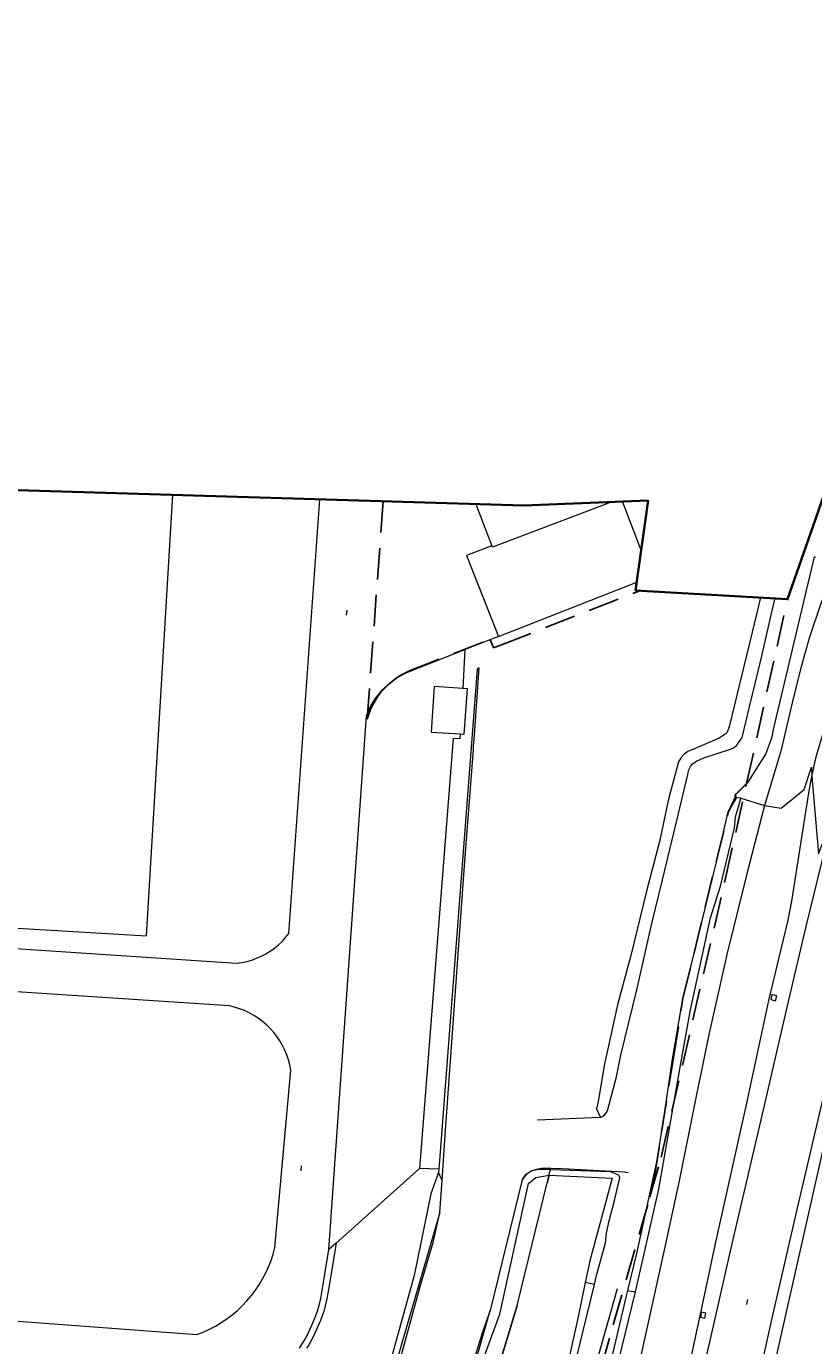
# Model space of a CAD drawing. Header units: metres. Extents: x 89872 to 94585, y 463299 to 469000.
# Tile 216 of 230: x 91341 to 91500, y 466402 to 466669. Entities that reach past the tile are written whole.
import ezdxf
from ezdxf.enums import TextEntityAlignment as Align

# ---------------------------------------------------------------- set-up
doc = ezdxf.new("R2010")
doc.units = ezdxf.units.M
doc.linetypes.add('HIDDEN', pattern=[9.525, 6.35, -3.175])
for name, color, linetype, lineweight in [('B-WE-GR-BEPLANTING_CULTUUR-G', 251, 'CONTINUOUS', 13), ('B-WE-IE-TERREINAFSCHEIDING-G', 251, 'CONTINUOUS', 13), ('B-WE-IE-TERREINAFSCHEIDING_KUNSTMATIG_HEKWERK-G', 251, 'CONTINUOUS', 13), ('B-WE-OB-BESCHOEIING-G', 251, 'CONTINUOUS', 13), ('B-WE-OG-TOPOGRAFIE_BEBOUWING-GV', 251, 'CONTINUOUS', 13), ('B-WE-OG-TOPOGRAFIE_STRAATNAAM-T18', 251, 'CONTINUOUS', 13), ('B-WE-OG-TOPOGRAFIE_WATER-GV', 251, 'CONTINUOUS', 13), ('B-WE-VH-VERHARDING-GV', 251, 'CONTINUOUS', 13), ('G04', 7, 'gemeentegr', 35), ('Percelen', 10, 'HIDDEN', 25)]:
    doc.layers.add(name, color=color, linetype=linetype, lineweight=lineweight)
doc.styles.get("Standard").update_dxf_attribs({"font": 'isocp.shx'})
doc.linetypes.add('gemeentegr', pattern='A,1,-2.25,[1,RTW.shx,S=1.25,R=0,X=0,Y=0],-2.25', length=5.5)

msp = doc.modelspace()

# ---------------------------------------------------------------- linework, layer by layer
at = {"layer": 'B-WE-GR-BEPLANTING_CULTUUR-G'}
for p, q in [((91424.79, 466435.25), (91424.07, 466436.84)), ((91446.48, 466436.28), (91446.11, 466434.78)), ((91446.48, 466436.28), (91446.59, 466436.76)), ((91446.59, 466436.76), (91446.75, 466437.39)), ((91440.05, 466409.87), (91446.11, 466434.78)), ((91455.7, 466414.14), (91453.84, 466414.53)), ((91462.39, 466412.92), (91464.04, 466412.62)), ((91440.05, 466409.87), (91436.55, 466398.44))]:
    msp.add_line(p, q, dxfattribs=at)
at = {"layer": 'B-WE-IE-TERREINAFSCHEIDING-G'}
msp.add_line((91424.12, 466437.5), (91420.22, 466437.68), dxfattribs=at)
at = {"layer": 'B-WE-IE-TERREINAFSCHEIDING_KUNSTMATIG_HEKWERK-G'}
for p, q in [((91446.11, 466434.78), (91446.48, 466436.28)), ((91446.48, 466436.28), (91446.59, 466436.76)), ((91446.59, 466436.76), (91446.75, 466437.39)), ((91446.75, 466437.39), (91446.83, 466437.72)), ((91416.18, 466331.91), (91440.05, 466409.87))]:
    msp.add_line(p, q, dxfattribs=at)
at = {"layer": 'B-WE-OB-BESCHOEIING-G'}
for p, q in [((91424.79, 466435.25), (91425.44, 466444.41)), ((91424.37, 466428.77), (91424.79, 466435.25)), ((91441.02, 466435.38), (91434.57, 466408.84)), ((91413.42, 466335.38), (91434.57, 466408.84))]:
    msp.add_line(p, q, dxfattribs=at)
for points in [[(91425.44, 466444.41), (91429.39, 466500), (91431.16, 466522.58), (91431.2, 466523.37), (91431.33, 466524.62), (91432.29, 466539.21)], [(91441.02, 466435.38), (91441.83, 466436.51), (91442.97, 466437.25), (91444.31, 466437.57)], [(91444.31, 466437.57), (91444.43, 466437.59), (91444.93, 466437.71), (91446.83, 466437.72)], [(91446.83, 466437.72), (91449.12, 466437.66), (91460.49, 466437.05)], [(91460.49, 466437.05), (91461.71, 466436.98), (91462.51, 466436.84)], [(91424.37, 466428.77), (91413.12, 466390.11), (91402.69, 466380.04), (91355.03, 466382.61), (91351.73, 466380.04), (91350.27, 466377.03), (91350.13, 466374.53)], [(91460.31, 466413.23), (91453.54, 466389.33), (91442.51, 466350.74), (91434.92, 466324.19)]]:
    msp.add_lwpolyline(points, dxfattribs=at)
at = {"layer": 'B-WE-OG-TOPOGRAFIE_BEBOUWING-GV'}
for p, q in [((91465.17, 466563.05), (91461.38, 466572.91)), ((91431.62, 466572.4), (91434.91, 466563.94)), ((91436.21, 466545.54), (91464.25, 466556.53))]:
    msp.add_line(p, q, dxfattribs=at)
for points in [[(91129.86, 466536.27), (91257.73, 466526.24), (91255.66, 466491.35), (91364.89, 466484.85), (91370.21, 466574.28)], [(91459.11, 466572.82), (91435.02, 466563.64), (91434.91, 466563.94)], [(91434.91, 466563.94), (91429.78, 466561.95), (91436.21, 466545.54)], [(91429.04, 466535.02), (91423.18, 466535.42), (91422.57, 466526.17), (91428.46, 466525.78)], [(91428.46, 466525.78), (91429.3, 466525.73), (91429.94, 466534.95), (91429.04, 466535.02)]]:
    msp.add_lwpolyline(points, dxfattribs=at)
at = {"layer": 'B-WE-OG-TOPOGRAFIE_STRAATNAAM-T18'}
for p, q in [((91405.46, 466549.86), (91405.54, 466550.86)), ((91396.26, 466437.19), (91396.34, 466438.19)), ((91486.55, 466410.1), (91486.77, 466411.08))]:
    msp.add_line(p, q, dxfattribs=at)
at = {"layer": 'B-WE-OG-TOPOGRAFIE_WATER-GV'}
for p, q in [((91485.36, 466512.76), (91484.51, 466512.92)), ((91484.87, 466511), (91485.36, 466512.76)), ((91456.95, 466447.98), (91444.14, 466447.46)), ((91424.12, 466437.5), (91424.07, 466436.84)), ((91446.75, 466437.39), (91444.28, 466437.47)), ((91446.48, 466436.28), (91446.48, 466436.28)), ((91446.75, 466437.39), (91446.75, 466437.39))]:
    msp.add_line(p, q, dxfattribs=at)
for points in [[(91484.51, 466512.92), (91484.13, 466513.33), (91486.86, 466516.02), (91490.42, 466521.69), (91491.7, 466525.17), (91491.96, 466526.7), (91500.3, 466561.69), (91500.49, 466561.66)], [(91489.32, 466553.46), (91487.28, 466544.74), (91485.02, 466535.64), (91482.97, 466527.24), (91482.52, 466526.03), (91482.3, 466525.79), (91480.95, 466524.94), (91476.08, 466522.84), (91474.65, 466522.21), (91473.8, 466521.6), (91473.28, 466521), (91472.74, 466520.1), (91470.71, 466512.58), (91468.9, 466503.96), (91466.27, 466493.93), (91463.06, 466480.86), (91460.36, 466470.83), (91457.66, 466458.58), (91456.6, 466451.97), (91456.14, 466449.97), (91456.06, 466449.89), (91456.95, 466447.98)], [(91456.95, 466447.98), (91457.56, 466448.37), (91458.11, 466449.01), (91458.42, 466449.6), (91460.14, 466456.22), (91461.05, 466460.61), (91464.34, 466474.17), (91467.23, 466487.1), (91469.46, 466496.22), (91472.46, 466508.49), (91474.65, 466517.57), (91474.85, 466518.48), (91475.13, 466519.18), (91475.59, 466519.75), (91476.37, 466520.28), (91477.86, 466520.92), (91483.27, 466522.67), (91483.78, 466522.9), (91484.45, 466523.41), (91484.91, 466523.99), (91485.66, 466525.04), (91487.13, 466531.25), (91489.45, 466541.01), (91491.76, 466551.07), (91492.32, 466553.3)], [(91432.29, 466539.21), (91431.9, 466538.93), (91424.12, 466437.5)], [(91484.51, 466512.92), (91482.71, 466509.97), (91480.99, 466502.35), (91477.38, 466487.64), (91473.7, 466472.55), (91473.2, 466470.12), (91471.45, 466459.82), (91469.45, 466446.45), (91468.25, 466439.04), (91464.24, 466420.44), (91462.39, 466412.92)], [(91464.04, 466412.62), (91468.72, 466433.5), (91473.06, 466458.22), (91475.17, 466469.81), (91479.22, 466488.46), (91481.27, 466494.91), (91484.06, 466506.77), (91484.29, 466508.96), (91484.87, 466511)], [(91424.07, 466436.84), (91422.5, 466432.53), (91419.13, 466415.93), (91413.59, 466395.93), (91412.04, 466391.33), (91409.34, 466386.96), (91405.62, 466383.18), (91403.18, 466381.56), (91391.98, 466381.92), (91372.23, 466383.8), (91355.31, 466385.08), (91350.92, 466383), (91347.86, 466376.07), (91348.26, 466364.67), (91352.1, 466355.89), (91355.34, 466351.91), (91361.21, 466347.9), (91370.42, 466344.76), (91394.85, 466333.91), (91404.93, 466330.3), (91406.39, 466330.66)], [(91413.42, 466335.38), (91414.76, 466338.66), (91417.49, 466348.84), (91422.18, 466364.41), (91432.38, 466396.9), (91436.49, 466408.13), (91442.34, 466434.6), (91443.81, 466435.82), (91446.48, 466436.28)], [(91444.28, 466437.47), (91442.88, 466437.09), (91441.88, 466436.46), (91441.02, 466435.38)], [(91446.48, 466436.28), (91459.26, 466435.73), (91454.77, 466418.96), (91453.84, 466414.53)], [(91460.6, 466436.28), (91458.91, 466436.97), (91446.75, 466437.39)], [(91455.7, 466414.14), (91456.07, 466415.67), (91457.92, 466422.62), (91458.15, 466424.53), (91458.61, 466426.76), (91459.75, 466431.18), (91460.83, 466435.78), (91460.6, 466436.28)], [(91350.13, 466374.53), (91350.56, 466376.86), (91351.77, 466379.74), (91353.55, 466381.06), (91355.68, 466382.11), (91358, 466382.38), (91399.45, 466379.5), (91403.44, 466379.63), (91406.84, 466381.72), (91409.62, 466384.77), (91412.12, 466387.58), (91413.77, 466389.59), (91415.66, 466396.51), (91415.98, 466396.42), (91416.04, 466396.59), (91415.11, 466396.87), (91415.36, 466397.65), (91416.25, 466397.39), (91416.3, 466397.56), (91415.98, 466397.66), (91420.39, 466413.74), (91423.01, 466422.66), (91424.37, 466428.77)], [(91453.84, 466414.53), (91452.4, 466407.61), (91449.46, 466394.44), (91446.44, 466381.07), (91443.51, 466369.4), (91439.02, 466351.07), (91436.21, 466340.86), (91431.46, 466326.23), (91432.21, 466321.71)], [(91432.92, 466324.72), (91434.15, 466327.78), (91434.43, 466328.8), (91438.98, 466346.67), (91443.73, 466365.14), (91444.64, 466368.77), (91447.5, 466380.63), (91450.12, 466391.18), (91453.48, 466405.04), (91455.7, 466414.14)], [(91462.39, 466412.92), (91462.2, 466412.12), (91456.63, 466388.57), (91447.63, 466350.35), (91441.43, 466324.63), (91440.83, 466322.63)], [(91440.83, 466322.63), (91442.24, 466322.8), (91443.09, 466324.18), (91443.59, 466325.35), (91452.94, 466365.58), (91459.16, 466392.71), (91464.04, 466412.62)], [(91434.57, 466408.84), (91432.95, 466404.28), (91431.39, 466399.25), (91426.27, 466382.8), (91424.46, 466376.67), (91413.02, 466339.2), (91411.97, 466336.62), (91411.1, 466334.93), (91409.75, 466333.9), (91407.77, 466333.05), (91405.03, 466332.78), (91402.89, 466333.04), (91395.59, 466336.06), (91364.84, 466348.17), (91361.31, 466349.77), (91357.38, 466352.65), (91356.15, 466354.1)]]:
    msp.add_lwpolyline(points, dxfattribs=at)
at = {"layer": 'B-WE-VH-VERHARDING-GV'}
for p, q in [((91436.21, 466545.54), (91429.42, 466542.88)), ((91429.42, 466542.88), (91429.04, 466535.02)), ((91427.03, 466524.89), (91420.22, 466437.68)), ((91485.36, 466512.76), (91490.17, 466511.26)), ((91420.22, 466437.68), (91403.34, 466422.55)), ((91403.34, 466422.55), (91401.87, 466421.23))]:
    msp.add_line(p, q, dxfattribs=at)
for points in [[(91499.73, 466517.16), (91500.65, 466521.17), (91502.45, 466527.3), (91515.21, 466568.48), (91525.49, 466601.68), (91537.99, 466641.99), (91544.93, 466663.64), (91551.29, 466682.95), (91559.99, 466708.37), (91573.76, 466748.04)], [(91540.1, 466672.59), (91538.17, 466666.73), (91535.63, 466658.79), (91533.46, 466652.03), (91531.02, 466644.03), (91527.88, 466634.09), (91524.41, 466623.55), (91520.73, 466612.7), (91517.45, 466603.84), (91515.35, 466597.4), (91513.46, 466590.87), (91511.51, 466583.79), (91510.05, 466577.78), (91508.7, 466572.01), (91506.77, 466565.51), (91504.51, 466559.35), (91501.48, 466552.04), (91499.27, 466545.38), (91497.5, 466539.21), (91495.79, 466532.09), (91493.44, 466522.31), (91490.17, 466511.26)], [(91255.84, 466487.75), (91383.17, 466479.3), (91384.2, 466479.44), (91385.22, 466479.65), (91386.23, 466479.94), (91387.21, 466480.29), (91388.17, 466480.7), (91389.09, 466481.19), (91389.98, 466481.73), (91390.83, 466482.33), (91391.64, 466483), (91392.4, 466483.71), (91393.1, 466484.48), (91393.76, 466485.29), (91400.01, 466573.36)], [(91401.87, 466421.23), (91409.51, 466529.43), (91410.32, 466531.32), (91411.38, 466533.08), (91412.66, 466534.69), (91414.15, 466536.1), (91415.82, 466537.3), (91417.63, 466538.26), (91429.42, 466542.88)], [(91428.46, 466525.78), (91428.4, 466524.78), (91427.03, 466524.89)], [(91490.17, 466511.26), (91493.54, 466510.71), (91498.2, 466514.51), (91499.7, 466519.05), (91499.73, 466517.16)], [(91451.61, 466302.32), (91457.07, 466321.65), (91460.56, 466334), (91461.15, 466336.87), (91463.17, 466344.88), (91466.3, 466357.79), (91470.44, 466377), (91474.07, 466393.69), (91477.12, 466407.76), (91480.17, 466422.09), (91486.57, 466450.91), (91491.04, 466471.75), (91494.94, 466488.04), (91495.71, 466491.88), (91499.17, 466513.81), (91499.73, 466517.16)], [(91499.73, 466517.16), (91501.13, 466501.49), (91503.9, 466508.55)], [(91490.17, 466511.26), (91486.57, 466497.45), (91482.61, 466481.3), (91478.95, 466465.1), (91476.3, 466452.32), (91472.84, 466435.14), (91469.91, 466421.42), (91465.04, 466399.38), (91459.35, 466375.13), (91455.45, 466359.25), (91450.39, 466339.54), (91446.23, 466323.93), (91445.4, 466322.55), (91444.37, 466321.31), (91443.4, 466320.44), (91442.32, 466319.7), (91440.63, 466319), (91439.62, 466318.28)], [(91503.9, 466508.55), (91498.53, 466486.72), (91494.93, 466471.52), (91489.88, 466449.53), (91483.28, 466421.24), (91479.82, 466406), (91476.98, 466393.68), (91472.85, 466376.15), (91468.57, 466357.67), (91467.53, 466353.41)], [(91452.86, 466237.31), (91458.29, 466261.41), (91462.66, 466279.7), (91467.29, 466300), (91467.52, 466300.98), (91472.63, 466323.6), (91479.84, 466355.01), (91486.28, 466382.92), (91491.84, 466407.93), (91497.08, 466430.51), (91503.53, 466458.2), (91507.72, 466477.28), (91511.87, 466495.41), (91513.53, 466502.22)], [(91515.89, 466501.5), (91512.22, 466485.99), (91508.37, 466469.52), (91503.77, 466449.3), (91498.25, 466425.02), (91492.76, 466400.73), (91486.75, 466374.27), (91481.03, 466348.79), (91474.51, 466320.59), (91469.85, 466300), (91468.2, 466292.66), (91461.9, 466265.36), (91455.42, 466236.52)], [(91239.1, 466414.15), (91375.11, 466404.01), (91376.39, 466404.5), (91377.64, 466405.07), (91378.85, 466405.7), (91380.03, 466406.4), (91381.17, 466407.17), (91382.27, 466407.99), (91383.32, 466408.88), (91384.31, 466409.82), (91385.25, 466410.82), (91386.14, 466411.86), (91386.97, 466412.96), (91387.73, 466414.1), (91388.43, 466415.27), (91389.07, 466416.49), (91389.64, 466417.74), (91390.13, 466419.02), (91390.56, 466420.32), (91390.91, 466421.65), (91394.16, 466457.61), (91393.96, 466458.65), (91393.69, 466459.68), (91393.35, 466460.69), (91392.94, 466461.67), (91392.47, 466462.63), (91391.93, 466463.55), (91391.33, 466464.43), (91390.68, 466465.27), (91389.97, 466466.06), (91389.21, 466466.81), (91388.39, 466467.5), (91387.54, 466468.13), (91386.64, 466468.71), (91385.71, 466469.22), (91384.75, 466469.67), (91383.75, 466470.06), (91382.74, 466470.38), (91381.7, 466470.62), (91255.26, 466478.95)], [(91491.65, 466472.93), (91491.41, 466471.92), (91492.41, 466471.68)], [(91492.41, 466471.68), (91492.64, 466472.69), (91491.65, 466472.93)], [(91395.9, 466401.23), (91396.45, 466402.08), (91397.19, 466403.28), (91397.75, 466404.42), (91398.39, 466405.86), (91399.12, 466407.65), (91399.53, 466408.81), (91399.88, 466409.9), (91400.2, 466411.29), (91400.64, 466413.73), (91401.87, 466421.23)], [(91403.34, 466422.55), (91401.83, 466413.47), (91401.39, 466410.99), (91400.84, 466408.69), (91400.5, 466407.76), (91400.14, 466406.84), (91399.76, 466405.93), (91399.36, 466405.03), (91398.95, 466404.14), (91398.52, 466403.25), (91398.07, 466402.37), (91397.71, 466401.78), (91397.34, 466401.2)], [(91478.29, 466408.3), (91477.38, 466408.53), (91477.16, 466407.52)], [(91477.16, 466407.52), (91478.07, 466407.3), (91478.29, 466408.3)]]:
    msp.add_lwpolyline(points, dxfattribs=at)
at = {"layer": 'G04', "flags": 128}
msp.add_lwpolyline([(91850.13, 468411.97), (91843.55, 468405.59), (91838.79, 468398.01), (91834.85, 468387.36), (91832.72, 468362.65), (91839.79, 468348.62), (91846.13, 468336.03), (91847.97, 468332.39), (91851.13, 468324.92), (91850.03, 468319.75), (91834.88, 468291.11), (91819.18, 468261.42), (91815.07, 468251.21), (91809.47, 468221.22), (91808.12, 468213.95), (91805.04, 468206.84), (91799.5, 468198.47), (91790.73, 468187.78), (91778.54, 468171.54), (91771.95, 468159.37), (91769.39, 468153.14), (91768.6, 468150.86), (91763, 468134.6), (91760.38, 468127.16), (91756.54, 468118.92), (91728.77, 468069.12), (91738.58, 468072.57), (91752.17, 468076.29), (91760.6, 468078.53), (91779.45, 468084.02), (91788.75, 468086.31), (91791.09, 468086.88), (91802.47, 468089.49), (91812.71, 468091.13), (91823.5, 468092.43), (91835.64, 468093.28), (91848.6, 468093.53), (91857.94, 468093.47), (91872.55, 468092.17), (91890.59, 468090.09), (91909.12, 468087.5), (91924.19, 468085.55), (91938.16, 468084.3), (91949.21, 468083.34), (91956.64, 468083.07), (91965.37, 468084.21), (91979.47, 468086.42), (91997.78, 468090.26), (92000, 468090.88), (92031.09, 468099.48), (92034.39, 468090.57), (92035.39, 468087.87), (92040.67, 468073.65), (92043.61, 468040.61), (92037.46, 468021.89), (92030.27, 468000), (92023.53, 467979.49), (92022.29, 467977.44), (92021.1, 467975.47), (92000, 467940.59), (91998.91, 467938.78), (91980.03, 467907.98), (91941.83, 467844.72), (91928.74, 467852.65), (91917.08, 467845.72), (91909.12, 467836.69), (91903.94, 467827.09), (91903.68, 467826.61), (91895.8, 467791.89), (91888.8, 467767.45), (91888.2, 467765.57), (91884.97, 467755.36), (91883.28, 467750), (91879.67, 467738.58), (91884.22, 467738.34), (91878.28, 467723.67), (91862.36, 467683.91), (91861.52, 467681.81), (91855.02, 467665.48), (91854.54, 467664.27), (91852.88, 467660.11), (91852.36, 467658.81), (91792.47, 467640.26), (91787.65, 467627.75), (91784.38, 467619.38), (91791.33, 467616.4), (91791.2, 467615.51), (91790.82, 467612.97), (91840.8, 467581.24), (91843.65, 467573.99), (91822.14, 467507.77), (91819.61, 467500), (91805.73, 467457.4), (91781.93, 467384.37), (91775.01, 467362.82), (91766.98, 467337.81), (91736.49, 467250), (91715.44, 467189.4), (91714.37, 467186.31), (91684.44, 467099.92), (91660.3, 467030.44), (91649.74, 467000), (91615.16, 466900.35), (91571.28, 466773.64), (91563.09, 466750), (91536.55, 466673.43), (91521.12, 466628.88), (91500, 466568), (91494.85, 466553.15), (91464.02, 466554.89), (91466.58, 466573.13), (91441.36, 466572.1), (91303.2, 466576.33), (91243.76, 466579.12), (91243.75, 466575.59), (91230.75, 466576.46), (91220.08, 466569.55), (91083.3, 466519.09), (91074.4, 466517.41), (91068.38, 466517.36), (91055.96, 466517.87), (91042.08, 466518.46), (91040.64, 466518.05), (91039.53, 466517.65), (91038.82, 466517.17), (91037.76, 466515.52), (91037.23, 466513.35), (91037.06, 466511.43), (91037, 466500), (91036.98, 466496.04), (91016.35, 466494.25), (91015.63, 466494.18), (91000, 466492.83), (90952.55, 466488.72), (90913.64, 466484.41), (90883.49, 466481.07), (90860.97, 466478.57), (90819.4, 466472.75), (90816.53, 466472.26), (90805.15, 466470.33), (90790.9, 466467.91), (90790.65, 466467.83), (90786.49, 466466.39), (90753.81, 466455.65), (90747.39, 466453.54), (90654.55, 466423.04), (90596.98, 466404.49), (90562.47, 466393.6), (90510.48, 466376.89), (90500, 466373.58), (90486.92, 466369.46), (90485.67, 466369.06), (90456.64, 466360.75), (90417.05, 466350.84), (90413.71, 466350), (90358.92, 466337.24), (90356.24, 466336.62), (90306.21, 466324.63), (90267.49, 466315.16), (90257.95, 466312.83), (90231.81, 466306.54), (90222.24, 466304.08), (90207.54, 466309.46), (90195.97, 466315.9), (90194.26, 466316.95), (90176.07, 466328.04), (90175.09, 466328.63), (90174.52, 466328.98), (90157.03, 466338.86), (90140.91, 466347.13), (90137.55, 466348.81), (90121.69, 466356.76), (90115.8, 466359.28), (90113.06, 466360.46), (90103.17, 466364.55), (90096.01, 466367.31), (90093.68, 466368.25), (90084.28, 466372.05), (90073.34, 466375.83), (90065.02, 466379.45), (90055.03, 466376.08), (90052.22, 466375.13), (90000, 466355.18), (89993.35, 466352.63), (89977.66, 466343.27), (89948.17, 466323), (89945.04, 466324.15), (89937.63, 466327.88), (89934.29, 466328.04), (89930.12, 466326.89), (89924.29, 466323.87), (89887.83, 466296.8), (89871.9, 466284.97), (89890.37, 466265.63), (89909.15, 466251.02), (89910.71, 466250), (89924.52, 466240.97), (89938.91, 466234.61), (89946.01, 466232.06), (89972.78, 466223.04), (89991.66, 466217.12), (90000, 466214.72), (90008.93, 466212.15), (90053.17, 466197.99), (90131.05, 466177.04), (90246.78, 466147.88), (90381.64, 466120.49), (90419.11, 466113.14), (90486.12, 466099.12), (90500, 466095.31), (90508.62, 466092.94), (90528.26, 466086.81), (90549.57, 466078.72), (90573.68, 466068.23), (90592.78, 466058.74), (90613.33, 466046.39), (90639.73, 466025.12), (90660.89, 466007.96), (90668.38, 466000), (90669.74, 465998.55), (90706.41, 465954.13), (90719.34, 465939.06), (90732.77, 465921.48), (90749.27, 465894.73), (90758.59, 465878.45), (90765.69, 465864.27), (90769.72, 465854.25), (90777.94, 465830.24), (90785.15, 465805.74), (90795.9, 465764.18), (90799.08, 465750), (90804.64, 465725.13), (90808.64, 465705.73), (90811.48, 465686.28), (90813.51, 465667.73), (90814.33, 465653.29), (90814.31, 465632.37), (90813.48, 465615.87), (90807.88, 465558.14), (90805.43, 465519.02), (90803.42, 465500), (90802.3, 465489.38), (90800.77, 465474.98), (90799.03, 465463.7), (90796.98, 465454.32), (90794.88, 465446.09), (90792.13, 465436.8), (90787.93, 465425.86), (90778.97, 465404.64), (90771.91, 465388.72), (90766.17, 465377.37), (90754.83, 465357.25), (90746.16, 465342.14), (90740.98, 465333.85), (90736.24, 465326.28), (90703.82, 465279.13), (90684, 465250), (90683.4, 465249.12), (90681.27, 465245.99), (90671.63, 465227.59), (90628.18, 465144.59), (90598.58, 465085.52), (90590.82, 465068.2), (90584.47, 465051.19), (90575.96, 465007.11), (90575.96, 465000), (90575.97, 464994.56), (90576.93, 464940.82), (90571.8, 464856.83), (90571.68, 464854.78), (90566.85, 464822.52), (90566.43, 464806.17), (90566.9, 464789.33), (90567.3, 464767.29), (90568.64, 464750), (90569.06, 464744.62), (90570.28, 464725.4), (90570.6, 464708.3), (90570.76, 464689.64), (90572.45, 464670.59), (90574.1, 464660.7), (90577.49, 464644.86), (90582.83, 464625.08), (90590.22, 464593.89), (90596.61, 464572.31), (90608.03, 464538.66), (90617.42, 464505), (90619, 464500), (90620.46, 464495.41), (90635.19, 464457.9), (90649.85, 464420.74), (90666.07, 464382.4), (90684.4, 464339.43), (90711.01, 464289.47), (90721.04, 464269.18), (90730.01, 464250), (90741.62, 464225.18), (90755.85, 464195.33), (90762.73, 464180.92)], dxfattribs=at)
msp.add_lwpolyline([(91850.13, 468411.97), (91843.55, 468405.59), (91838.79, 468398.01), (91834.85, 468387.36), (91832.72, 468362.65), (91839.79, 468348.62), (91846.13, 468336.03), (91847.97, 468332.39), (91851.13, 468324.92), (91850.03, 468319.75), (91834.88, 468291.11), (91819.18, 468261.42), (91815.07, 468251.21), (91809.47, 468221.22), (91808.12, 468213.95), (91805.04, 468206.84), (91799.5, 468198.47), (91790.73, 468187.78), (91778.54, 468171.54), (91771.95, 468159.37), (91769.39, 468153.14), (91768.6, 468150.86), (91763, 468134.6), (91760.38, 468127.16), (91756.54, 468118.92), (91728.77, 468069.12), (91738.58, 468072.57), (91752.17, 468076.29), (91760.6, 468078.53), (91779.45, 468084.02), (91788.75, 468086.31), (91791.09, 468086.88), (91802.47, 468089.49), (91812.71, 468091.13), (91823.5, 468092.43), (91835.64, 468093.28), (91848.6, 468093.53), (91857.94, 468093.47), (91872.55, 468092.17), (91890.59, 468090.09), (91909.12, 468087.5), (91924.19, 468085.55), (91938.16, 468084.3), (91949.21, 468083.34), (91956.64, 468083.07), (91965.37, 468084.21), (91979.47, 468086.42), (91997.78, 468090.26), (92000, 468090.88), (92031.09, 468099.48), (92034.39, 468090.57), (92035.39, 468087.87), (92040.67, 468073.65), (92043.61, 468040.61), (92037.46, 468021.89), (92030.27, 468000), (92023.53, 467979.49), (92022.29, 467977.44), (92021.1, 467975.47), (92000, 467940.59), (91998.91, 467938.78), (91980.03, 467907.98), (91941.83, 467844.72), (91928.74, 467852.65), (91917.08, 467845.72), (91909.12, 467836.69), (91903.94, 467827.09), (91903.68, 467826.61), (91895.8, 467791.89), (91888.8, 467767.45), (91888.2, 467765.57), (91884.97, 467755.36), (91883.28, 467750), (91879.67, 467738.58), (91884.22, 467738.34), (91878.28, 467723.67), (91862.36, 467683.91), (91861.52, 467681.81), (91855.02, 467665.48), (91854.54, 467664.27), (91852.88, 467660.11), (91852.36, 467658.81), (91792.47, 467640.26), (91787.65, 467627.75), (91784.38, 467619.38), (91791.33, 467616.4), (91791.2, 467615.51), (91790.82, 467612.97), (91840.8, 467581.24), (91843.65, 467573.99), (91822.14, 467507.77), (91819.61, 467500), (91805.73, 467457.4), (91781.93, 467384.37), (91775.01, 467362.82), (91766.98, 467337.81), (91736.49, 467250), (91715.44, 467189.4), (91714.37, 467186.31), (91684.44, 467099.92), (91660.3, 467030.44), (91649.74, 467000), (91615.16, 466900.35), (91571.28, 466773.64), (91563.09, 466750), (91536.55, 466673.43), (91521.12, 466628.88), (91500, 466568), (91494.85, 466553.15), (91464.02, 466554.89), (91466.58, 466573.13), (91441.36, 466572.1), (91303.2, 466576.33), (91243.76, 466579.12), (91243.75, 466575.59), (91230.75, 466576.46), (91220.08, 466569.55), (91083.3, 466519.09), (91074.4, 466517.41), (91068.38, 466517.36), (91055.96, 466517.87), (91042.08, 466518.46), (91040.64, 466518.05), (91039.53, 466517.65), (91038.82, 466517.17), (91037.76, 466515.52), (91037.23, 466513.35), (91037.06, 466511.43), (91037, 466500), (91036.98, 466496.04), (91016.35, 466494.25), (91015.63, 466494.18), (91000, 466492.83), (90952.55, 466488.72), (90913.64, 466484.41), (90883.49, 466481.07), (90860.97, 466478.57), (90819.4, 466472.75), (90816.53, 466472.26), (90805.15, 466470.33), (90790.9, 466467.91), (90790.65, 466467.83), (90786.49, 466466.39), (90753.81, 466455.65), (90747.39, 466453.54), (90654.55, 466423.04), (90596.98, 466404.49), (90562.47, 466393.6), (90510.48, 466376.89), (90500, 466373.58), (90486.92, 466369.46), (90485.67, 466369.06), (90456.64, 466360.75), (90417.05, 466350.84), (90413.71, 466350), (90358.92, 466337.24), (90356.24, 466336.62), (90306.21, 466324.63), (90267.49, 466315.16), (90257.95, 466312.83), (90231.81, 466306.54), (90222.24, 466304.08), (90207.54, 466309.46), (90195.97, 466315.9), (90194.26, 466316.95), (90176.07, 466328.04), (90175.09, 466328.63), (90174.52, 466328.98), (90157.03, 466338.86), (90140.91, 466347.13), (90137.55, 466348.81), (90121.69, 466356.76), (90115.8, 466359.28), (90113.06, 466360.46), (90103.17, 466364.55), (90096.01, 466367.31), (90093.68, 466368.25), (90084.28, 466372.05), (90073.34, 466375.83), (90065.02, 466379.45), (90055.03, 466376.08), (90052.22, 466375.13), (90000, 466355.18), (89993.35, 466352.63), (89977.66, 466343.27), (89948.17, 466323), (89945.04, 466324.15), (89937.63, 466327.88), (89934.29, 466328.04), (89930.12, 466326.89), (89924.29, 466323.87), (89887.83, 466296.8), (89871.9, 466284.97), (89890.37, 466265.63), (89909.15, 466251.02), (89910.71, 466250), (89924.52, 466240.97), (89938.91, 466234.61), (89946.01, 466232.06), (89972.78, 466223.04), (89991.66, 466217.12), (90000, 466214.72), (90008.93, 466212.15), (90053.17, 466197.99), (90131.05, 466177.04), (90246.78, 466147.88), (90381.64, 466120.49), (90419.11, 466113.14), (90486.12, 466099.12), (90500, 466095.31), (90508.62, 466092.94), (90528.26, 466086.81), (90549.57, 466078.72), (90573.68, 466068.23), (90592.78, 466058.74), (90613.33, 466046.39), (90639.73, 466025.12), (90660.89, 466007.96), (90668.38, 466000), (90669.74, 465998.55), (90706.41, 465954.13), (90719.34, 465939.06), (90732.77, 465921.48), (90749.27, 465894.73), (90758.59, 465878.45), (90765.69, 465864.27), (90769.72, 465854.25), (90777.94, 465830.24), (90785.15, 465805.74), (90795.9, 465764.18), (90799.08, 465750), (90804.64, 465725.13), (90808.64, 465705.73), (90811.48, 465686.28), (90813.51, 465667.73), (90814.33, 465653.29), (90814.31, 465632.37), (90813.48, 465615.87), (90807.88, 465558.14), (90805.43, 465519.02), (90803.42, 465500), (90802.3, 465489.38), (90800.77, 465474.98), (90799.03, 465463.7), (90796.98, 465454.32), (90794.88, 465446.09), (90792.13, 465436.8), (90787.93, 465425.86), (90778.97, 465404.64), (90771.91, 465388.72), (90766.17, 465377.37), (90754.83, 465357.25), (90746.16, 465342.14), (90740.98, 465333.85), (90736.24, 465326.28), (90703.82, 465279.13), (90684, 465250), (90683.4, 465249.12), (90681.27, 465245.99), (90671.63, 465227.59), (90628.18, 465144.59), (90598.58, 465085.52), (90590.82, 465068.2), (90584.47, 465051.19), (90575.96, 465007.11), (90575.96, 465000), (90575.97, 464994.56), (90576.93, 464940.82), (90571.8, 464856.83), (90571.68, 464854.78), (90566.85, 464822.52), (90566.43, 464806.17), (90566.9, 464789.33), (90567.3, 464767.29), (90568.64, 464750), (90569.06, 464744.62), (90570.28, 464725.4), (90570.6, 464708.3), (90570.76, 464689.64), (90572.45, 464670.59), (90574.1, 464660.7), (90577.49, 464644.86), (90582.83, 464625.08), (90590.22, 464593.89), (90596.61, 464572.31), (90608.03, 464538.66), (90617.42, 464505), (90619, 464500), (90620.46, 464495.41), (90635.19, 464457.9), (90649.85, 464420.74), (90666.07, 464382.4), (90684.4, 464339.43), (90711.01, 464289.47), (90721.04, 464269.18), (90730.01, 464250), (90741.62, 464225.18), (90755.85, 464195.33), (90762.73, 464180.92)], dxfattribs=at)
at = {"layer": 'Percelen'}
for p, q in [((91494.85, 466553.15), (91464.86, 466554.84)), ((91486.53, 466515.72), (91494.85, 466553.15))]:
    msp.add_line(p, q, dxfattribs=at)
for points in [[(91569.33, 466768.02), (91536.55, 466673.43), (91521.12, 466628.88), (91494.85, 466553.15)], [(91412.85, 466572.97), (91412.34, 466572.99), (91303.2, 466576.33), (91243.76, 466579.12), (91243.75, 466575.59), (91230.75, 466576.46), (91220.08, 466569.55), (91083.3, 466519.09), (91074.4, 466517.41), (91068.38, 466517.36), (91055.96, 466517.87), (91042.08, 466518.46), (91040.64, 466518.05), (91039.53, 466517.65), (91038.82, 466517.17), (91037.76, 466515.52), (91037.23, 466513.35), (91037.06, 466511.43), (91036.98, 466496.04)], [(91412.85, 466572.97), (91409.64, 466528.78), (91409.95, 466529.78), (91410.33, 466530.75), (91410.77, 466531.7), (91411.29, 466532.61), (91411.86, 466533.49), (91412.49, 466534.32), (91413.19, 466535.1), (91413.93, 466535.84), (91414.73, 466536.52), (91415.56, 466537.14), (91416.45, 466537.71), (91417.37, 466538.21), (91418.32, 466538.64), (91434.55, 466544.97), (91435.24, 466543.22), (91436.87, 466543.86), (91464.86, 466554.84)], [(91464.86, 466554.84), (91464.02, 466554.89), (91464.25, 466556.53), (91466.58, 466573.13), (91441.36, 466572.1), (91412.85, 466572.97)], [(91466.93, 466431.9), (91469.24, 466439.99), (91482.26, 466496.51), (91486.53, 466515.72)], [(91466.93, 466431.9), (91467.8, 466435.63), (91471.71, 466460.15), (91473.63, 466472.17), (91482.85, 466510.01), (91484.37, 466513.17), (91484.22, 466513.34), (91484.4, 466513.61), (91485.22, 466514.42), (91486.53, 466515.72)], [(91436.63, 466323.71), (91444.34, 466351.25), (91459.5, 466405.96), (91466.93, 466431.9)]]:
    msp.add_lwpolyline(points, dxfattribs=at)

# ---------------------------------------------------------------- texts
at = {"layer": 'B-WE-OG-TOPOGRAFIE_STRAATNAAM-T18'}
for s, rotation, p in [('Laan van Verhof', 85.2982, (91405.46, 466549.86)), ('Laan van Verhof', 85.2982, (91396.26, 466437.19)), ('Rijksweg A44', 77.2973, (91486.55, 466410.1))]:
    msp.add_text(s, height=0.005, rotation=rotation, dxfattribs=at).set_placement(p, align=Align.MIDDLE)

doc.saveas('drawing.dxf')
